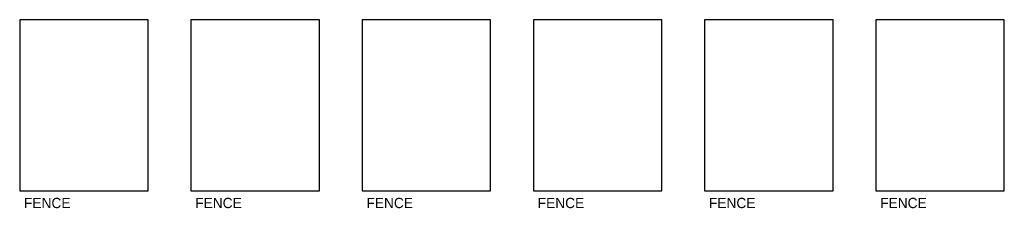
# Model space of a CAD drawing. Header units: millimetres. Extents: x 10 to 240, y 241 to 285.
import ezdxf

# ---------------------------------------------------------------- set-up
doc = ezdxf.new("R2010")
doc.units = ezdxf.units.MM
doc.layers.add('CUT', color=1, linetype='Continuous')
doc.layers.add('ENGRAVE', color=3, linetype='Continuous')

msp = doc.modelspace()

# ---------------------------------------------------------------- linework, layer by layer
at = {"layer": 'CUT'}
for points in [[(10, 245), (40, 245), (40, 285), (10, 285)], [(50, 245), (80, 245), (80, 285), (50, 285)], [(90, 245), (120, 245), (120, 285), (90, 285)], [(130, 245), (160, 245), (160, 285), (130, 285)], [(170, 245), (200, 245), (200, 285), (170, 285)], [(210, 245), (240, 245), (240, 285), (210, 285)]]:
    msp.add_lwpolyline(points, close=True, dxfattribs=at)

# ---------------------------------------------------------------- texts
at = {"layer": 'ENGRAVE'}
for p in [(11, 241), (51, 241), (91, 241), (131, 241), (171, 241), (211, 241)]:
    msp.add_text('FENCE', height=2.4, dxfattribs=at).set_placement(p)

doc.saveas('drawing.dxf')
